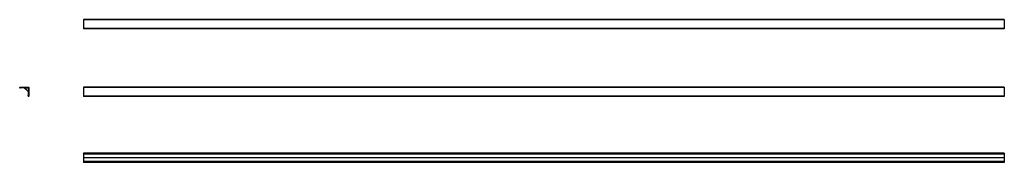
# Model space of a CAD drawing. Header units: millimetres. Extents: x -1435 to 1794, y -18 to 451.
import ezdxf

# ---------------------------------------------------------------- set-up
doc = ezdxf.new("R2010")
doc.units = ezdxf.units.MM
doc.linetypes.add('SLD-Solid', pattern=[0])

msp = doc.modelspace()

# ---------------------------------------------------------------- linework, layer by layer
at = {"color": 7, "linetype": 'SLD-Solid', "lineweight": 25}
for p, q in [((1794.2, 450.6), (-1225.8, 450.6)), ((-1225.8, 450.6), (-1225.8, 450.4)), ((1794.2, 450.4), (-1225.8, 450.4)), ((-1225.8, 450.4), (-1225.8, 421.1)), ((1794.2, 421.1), (-1225.8, 421.1)), ((-1225.8, 421.1), (-1225.8, 420.9)), ((1794.2, 420.9), (-1225.8, 420.9)), ((1794.2, 450.6), (1794.2, 450.4)), ((1794.2, 450.4), (1794.2, 421.1)), ((1794.2, 421.1), (1794.2, 420.9)), ((-1434.5, 226.3), (-1434.5, 228.3)), ((-1434.3, 228.5), (-1405.1, 228.5)), ((-1434, 226.1), (-1434.3, 226.1)), ((-1433.8, 227.5), (-1433.8, 226.3)), ((-1432.9, 227.7), (-1433.6, 227.7)), ((-1432.7, 226.3), (-1432.7, 227.5)), ((-1431.8, 226.1), (-1432.5, 226.1)), ((-1431.6, 227), (-1431.6, 226.3)), ((-1419.8, 227.2), (-1431.4, 227.2)), ((-1406.1, 213.6), (-1419.8, 227.2)), ((-1418.6, 227.2), (-1406.3, 227.2)), ((-1406.1, 214.7), (-1418.6, 227.2)), ((-1406.1, 227), (-1406.1, 214.7)), ((-1404.9, 228.3), (-1404.9, 199)), ((1794.2, 228.5), (-1225.8, 228.5)), ((-1225.8, 228.5), (-1225.8, 228.3)), ((1794.2, 228.3), (-1225.8, 228.3)), ((-1225.8, 228.3), (-1225.8, 199)), ((1794.2, 228.5), (1794.2, 228.3)), ((1794.2, 228.3), (1794.2, 199)), ((-1407.2, 200.9), (-1407.2, 201.6)), ((-1407.2, 199), (-1407.2, 199.3)), ((-1407, 201.8), (-1406.3, 201.8)), ((-1405.9, 200.7), (-1407, 200.7)), ((-1407, 199.5), (-1405.9, 199.5)), ((-1405.1, 198.8), (-1407, 198.8)), ((-1406.1, 202), (-1406.1, 213.6)), ((-1405.7, 199.7), (-1405.7, 200.5)), ((1794.2, 199), (-1225.8, 199)), ((-1225.8, 199), (-1225.8, 198.8)), ((1794.2, 198.8), (-1225.8, 198.8)), ((1794.2, 199), (1794.2, 198.8)), ((1794.2, 11.9), (-1225.8, 11.9)), ((-1225.8, 11.9), (-1225.8, 11.7)), ((1794.2, 11.7), (-1225.8, 11.7)), ((-1225.8, 11.7), (-1225.8, 9.7)), ((1794.2, 9.7), (-1225.8, 9.7)), ((-1225.8, 9.7), (-1225.8, 9.5)), ((1794.2, 9.5), (-1225.8, 9.5)), ((-1225.8, 9.5), (-1225.8, -3)), ((1794.2, 11.9), (1794.2, 11.7)), ((1794.2, 11.7), (1794.2, 9.7)), ((1794.2, 9.7), (1794.2, 9.5)), ((1794.2, 9.5), (1794.2, -3)), ((1794.2, -3), (-1225.8, -3)), ((-1225.8, -3), (-1225.8, -14.6)), ((1794.2, -14.6), (-1225.8, -14.6)), ((-1225.8, -14.6), (-1225.8, -14.8)), ((1794.2, -14.8), (-1225.8, -14.8)), ((-1225.8, -14.8), (-1225.8, -15)), ((1794.2, -15), (-1225.8, -15)), ((-1225.8, -15), (-1225.8, -15.7)), ((1794.2, -15.7), (-1225.8, -15.7)), ((-1225.8, -15.7), (-1225.8, -15.9)), ((1794.2, -15.9), (-1225.8, -15.9)), ((-1225.8, -15.9), (-1225.8, -16.1)), ((1794.2, -16.1), (-1225.8, -16.1)), ((-1225.8, -16.1), (-1225.8, -16.9)), ((1794.2, -16.9), (-1225.8, -16.9)), ((-1225.8, -16.9), (-1225.8, -17.1)), ((1794.2, -17.1), (-1225.8, -17.1)), ((-1225.8, -17.1), (-1225.8, -17.3)), ((1794.2, -17.3), (-1225.8, -17.3)), ((-1225.8, -17.3), (-1225.8, -17.6)), ((1794.2, -17.6), (-1225.8, -17.6)), ((-1225.8, -17.6), (-1225.8, -17.8)), ((1794.2, -17.8), (-1225.8, -17.8)), ((1794.2, -3), (1794.2, -14.6)), ((1794.2, -14.6), (1794.2, -14.8)), ((1794.2, -14.8), (1794.2, -15)), ((1794.2, -15), (1794.2, -15.7)), ((1794.2, -15.7), (1794.2, -15.9)), ((1794.2, -15.9), (1794.2, -16.1)), ((1794.2, -16.1), (1794.2, -16.9)), ((1794.2, -16.9), (1794.2, -17.1)), ((1794.2, -17.1), (1794.2, -17.3)), ((1794.2, -17.3), (1794.2, -17.6)), ((1794.2, -17.6), (1794.2, -17.8))]:
    msp.add_line(p, q, dxfattribs=at)
for centre, start, end in [((-1434.3, 228.3), 90, 180), ((-1434.3, 226.3), 180, 270), ((-1434, 226.3), 270, 0), ((-1433.6, 227.5), 90, 180), ((-1432.9, 227.5), 0, 90), ((-1432.5, 226.3), 180, 270), ((-1431.8, 226.3), 270, 0), ((-1431.4, 227), 90, 180), ((-1406.3, 227), 0, 90), ((-1405.1, 228.3), 0, 90), ((-1407, 201.6), 90, 180), ((-1407, 200.9), 180, 270), ((-1407, 199.3), 90, 180), ((-1407, 199), 180, 270), ((-1406.3, 202), 270, 0), ((-1405.9, 200.5), 0, 90), ((-1405.9, 199.7), 270, 0), ((-1405.1, 199), 270, 0)]:
    msp.add_arc(centre, 0.2, start, end, dxfattribs=at)

doc.saveas('drawing.dxf')
